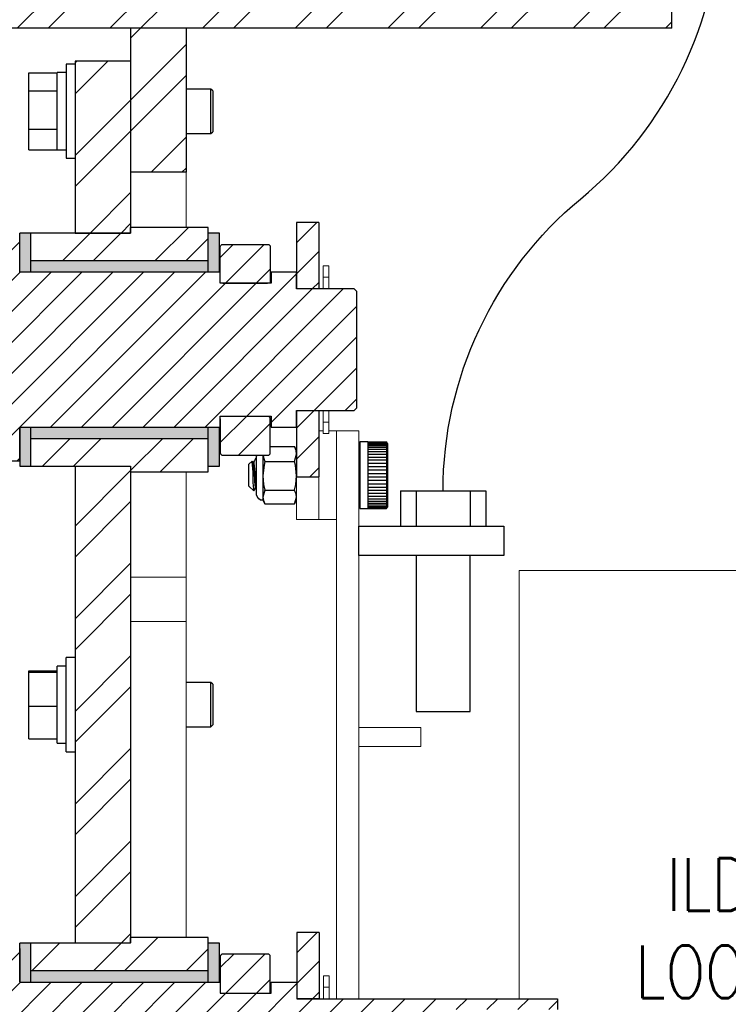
# Model space of a CAD drawing. Header units: millimetres. Extents: x -378 to 2927, y -2262 to 346.
# Tile 4 of 14: x 233 to 435, y -1974 to -1692. Entities that reach past the tile are written whole.
import ezdxf

# ---------------------------------------------------------------- set-up
doc = ezdxf.new("R2010")
doc.units = ezdxf.units.MM
for name, color, linetype in [('S-ANNO-TEXT', 2, 'Continuous'), ('S-SDEL-LW10', 8, 'Continuous'), ('S-SECT-PATT', 1, 'Continuous'), ('S-SECT-STLS', 3, 'Continuous')]:
    doc.layers.add(name, color=color, linetype=linetype)
doc.layers.add('S-SDEL-LW18', color=190, linetype='Continuous', lineweight=18)
doc.styles.add('ROMANS', font='ROMANS.shx', dxfattribs={"width": 0.8})
pattern_1 = [(45, (-29436.683, -3653.281), (-13.258252, 13.258252), []), (45, (-29427.844, -3653.281), (-13.258252, 13.258252), [])]
pattern_2 = [(45, (-29436.6825, -3653.281), (-4.4194174, 4.4194174), [])]

msp = doc.modelspace()

# ---------------------------------------------------------------- hatches: boundary and pattern name
at = {"layer": 'S-SECT-PATT'}
h = msp.add_hatch(dxfattribs=at)
h.set_pattern_fill('ANSI32', color=256, scale=50)
h.set_pattern_definition(pattern_1)
h.paths.add_polyline_path([(612.29, -2017.06), (596.44, -2017.06), (596.44, -2110.4), (602.81, -2110.4), (612.29, -2100.92)])
h.paths.add_polyline_path([(612.29, -1675.42), (602.81, -1665.94), (596.44, -1665.94), (596.44, -1876.31), (612.29, -1876.31)])
h.paths.add_polyline_path([(612.29, -1904.56), (596.44, -1904.56), (596.44, -1918.24), (612.29, -1918.24)])
h.paths.add_polyline_path([(612.29, -1946.55), (596.44, -1946.55), (596.44, -1962.47), (612.29, -1962.47)])
h.paths.add_polyline_path([(494.43, -1694.52), (478.79, -1694.52), (478.58, -1694.72), (478.58, -1878.69), (494.43, -1878.69)])
h.paths.add_polyline_path([(596.44, -1684.97), (562.37, -1684.97), (562.37, -1694.52), (596.44, -1694.52)])
h.paths.add_polyline_path([(494.43, -1902.19), (478.58, -1902.19), (478.58, -1920.61), (494.43, -1920.61)])
h.paths.add_polyline_path([(494.43, -1944.12), (478.58, -1944.12), (478.58, -1964.5), (494.43, -1964.5)])
h.paths.add_polyline_path([(494.43, -2015.03), (478.58, -2015.03), (478.58, -2081.82), (494.43, -2081.82)])
h.paths.add_polyline_path([(596.44, -2081.82), (151.91, -2081.82), (151.91, -2086.63), (156.72, -2091.37), (596.44, -2091.37)])
h.paths.add_polyline_path([(280.13, -2040.57), (264.28, -2040.57), (264.28, -2081.82), (280.13, -2081.82)])
h.paths.add_polyline_path([(264.28, -2040.57), (264.28, -2023.16), (248.36, -2023.16), (248.36, -2071.52), (248.36, -2071.52), (264.28, -2072.33)])
h.paths.add_polyline_path([(221.74, -2031.15, 0.414214), (220.05, -2029.46), (198.03, -2029.46, 0.414214), (196.34, -2031.15), (196.34, -2056.42), (177.31, -2056.42), (177.31, -2069.15), (216.1, -2069.15, 0.414214), (221.74, -2063.51)])
h.paths.add_polyline_path([(164.64, -2056.42), (139.24, -2056.42), (139.24, -2061.23), (147.17, -2069.15), (164.64, -2069.15)])
h.paths.add_polyline_path([(221.74, -1827.95, 0.414214), (220.05, -1826.26), (198.03, -1826.26, 0.414214), (196.34, -1827.95), (196.34, -1853.22), (139.24, -1853.22), (139.24, -1923.12), (196.34, -1923.12), (196.34, -1948.38, 0.414214), (198.03, -1950.08), (220.05, -1950.08, 0.414214), (221.74, -1948.38)])
h.paths.add_polyline_path([(221.74, -1712.83, 0.414214), (216.1, -1707.18), (177.31, -1707.18), (177.31, -1719.92), (196.34, -1719.92), (196.34, -1745.18, 0.414214), (198.03, -1746.88), (220.05, -1746.88, 0.414214), (221.74, -1745.18)])
h.paths.add_polyline_path([(164.64, -1707.18), (147.17, -1707.18), (139.24, -1715.11), (139.24, -1719.92), (164.64, -1719.92)])
h.paths.add_polyline_path([(264.28, -1704), (248.36, -1704), (248.36, -1753.18), (264.28, -1753.18)])
h.paths.add_polyline_path([(280.13, -1694.52), (264.28, -1694.52), (264.28, -1735.77), (280.13, -1735.77)])
h.paths.add_polyline_path([(264.28, -1819.96), (248.36, -1819.96), (248.36, -1956.38), (264.28, -1956.38)])
h.paths.add_polyline_path([(419.24, -1694.52), (419.24, -1684.97), (156.72, -1684.97), (151.91, -1689.71), (151.91, -1694.52), (264.28, -1694.52), (264.28, -1694.52), (280.13, -1694.52)])
h.paths.add_polyline_path([(457.3, -1684.97), (457.3, -1694.52), (478.58, -1694.52), (478.58, -1694.52), (494.43, -1694.52), (524.3, -1694.52), (524.3, -1684.97)])
h = msp.add_hatch(dxfattribs=at)
h.set_pattern_fill('ANSI31', color=256, scale=50)
h.set_pattern_definition(pattern_2)
edge = h.paths.add_edge_path()
edge.add_line((181.51, -1786.57), (179.14, -1790.56))
edge.add_line((179.14, -1790.56), (171.14, -1790.56))
edge.add_line((171.14, -1790.56), (171.14, -1791.31))
edge.add_line((171.14, -1791.31), (158.48, -1791.31))
edge.add_line((158.48, -1791.31), (158.48, -1840.55))
edge.add_line((158.48, -1840.55), (161.66, -1843.74))
edge.add_line((161.66, -1843.74), (183.88, -1843.74))
edge.add_line((183.88, -1843.74), (183.88, -1818.54))
edge.add_arc((187.26, -1818.54), 3.39, 90, 180, ccw=False)
edge.add_line((187.26, -1815.15), (222.96, -1815.15))
edge.add_arc((222.91, -1818.39), 3.24, 0.9187, 89.0806, ccw=False)
edge.add_line((226.14, -1818.34), (232.51, -1818.34))
edge.add_line((232.51, -1818.34), (232.51, -1808.72))
edge.add_line((232.51, -1808.72), (289.95, -1808.72))
edge.add_line((289.95, -1808.72), (289.95, -1805.6))
edge.add_line((289.95, -1805.6), (304.51, -1805.6))
edge.add_line((304.51, -1805.6), (304.51, -1808.72))
edge.add_line((304.51, -1808.72), (311.76, -1808.72))
edge.add_line((311.76, -1808.72), (311.76, -1803.98))
edge.add_line((311.76, -1803.98), (328.28, -1803.98))
edge.add_line((328.28, -1803.98), (329.03, -1803.23))
edge.add_line((329.03, -1803.23), (329.03, -1769.91))
edge.add_line((329.03, -1769.91), (328.28, -1769.16))
edge.add_line((328.28, -1769.16), (311.76, -1769.16))
edge.add_line((311.76, -1769.16), (311.76, -1764.42))
edge.add_line((311.76, -1764.42), (304.51, -1764.42))
edge.add_line((304.51, -1764.42), (304.51, -1767.54))
edge.add_line((304.51, -1767.54), (289.95, -1767.54))
edge.add_line((289.95, -1767.54), (289.95, -1764.42))
edge.add_line((289.95, -1764.42), (232.51, -1764.42))
edge.add_line((232.51, -1764.42), (232.51, -1754.8))
edge.add_line((232.51, -1754.8), (226.14, -1754.8))
edge.add_arc((223.14, -1754.98), 3.01, -93.494, 3.494, ccw=False)
edge.add_line((222.96, -1757.98), (187.26, -1757.98))
edge.add_arc((187.26, -1754.6), 3.39, 180, 270, ccw=False)
edge.add_line((183.88, -1754.6), (183.88, -1729.4))
edge.add_line((183.88, -1729.4), (161.66, -1729.4))
edge.add_line((161.66, -1729.4), (158.48, -1732.58))
edge.add_line((158.48, -1732.58), (158.48, -1781.83))
edge.add_line((158.48, -1781.83), (171.14, -1781.83))
edge.add_line((171.14, -1781.83), (171.14, -1782.57))
edge.add_line((171.14, -1782.57), (179.14, -1782.57))
edge.add_line((179.14, -1782.57), (181.51, -1786.57))
h = msp.add_hatch(dxfattribs=at)
h.set_pattern_fill('ANSI31', color=256, scale=50)
h.set_pattern_definition(pattern_2)
h.paths.add_polyline_path([(304.24, -1757.1, 0.414214), (303.56, -1756.43), (290.62, -1756.43, 0.414214), (289.95, -1757.1), (289.95, -1766.79), (289.95, -1767.54), (304.24, -1767.54), (304.24, -1766.79)])
h.paths.add_polyline_path([(304.24, -1806.35, 0.414214), (303.56, -1805.67), (289.95, -1805.67), (289.95, -1808.72), (289.95, -1816.1, 0.414214), (290.62, -1816.78), (303.56, -1816.78, 0.414214), (304.24, -1816.1)])
h.paths.add_polyline_path([(318.12, -1750.2), (311.76, -1750.2), (311.76, -1764.42), (311.76, -1764.42), (311.76, -1769.16), (318.12, -1769.16)])
h.paths.add_polyline_path([(318.12, -1803.98), (311.76, -1803.98), (311.76, -1808.72), (311.76, -1822.94), (318.12, -1822.94)])
h = msp.add_hatch(dxfattribs=at)
h.set_pattern_fill('ANSI32', color=256, scale=50)
h.set_pattern_definition(pattern_1)
h.paths.add_polyline_path([(286.49, -1753.24), (286.49, -1751.62), (264.28, -1751.62), (264.28, -1753.24), (235.69, -1753.24), (235.69, -1760.36), (235.69, -1761.17), (286.49, -1761.17)])
h.paths.add_polyline_path([(286.49, -1811.97), (235.69, -1811.97), (235.69, -1819.89), (264.28, -1819.89), (264.28, -1821.52), (286.49, -1821.52)])
h = msp.add_hatch(color=256, dxfattribs=at)
h.dxf.hatch_style = 1
h.paths.add_polyline_path([(235.69, -1753.24), (232.51, -1753.24), (232.51, -1764.42), (235.69, -1764.42)])
h.paths.add_polyline_path([(286.49, -1761.17), (235.69, -1761.17), (235.69, -1764.42), (286.49, -1764.42)])
h.paths.add_polyline_path([(289.68, -1753.24), (286.49, -1753.24), (286.49, -1764.42), (289.68, -1764.42)])
h.paths.add_polyline_path([(289.68, -1808.72), (286.49, -1808.72), (286.49, -1819.89), (289.68, -1819.89)])
h.paths.add_polyline_path([(286.49, -1808.72), (235.69, -1808.72), (235.69, -1811.97), (286.49, -1811.97)])
h.paths.add_polyline_path([(235.69, -1808.72), (232.51, -1808.72), (232.51, -1818.34), (232.51, -1819.89), (235.69, -1819.89)])
h = msp.add_hatch(dxfattribs=at)
h.set_pattern_fill('ANSI31', color=256, scale=50)
h.set_pattern_definition(pattern_2)
edge = h.paths.add_edge_path()
edge.add_line((232.51, -1958), (232.51, -1967.62))
edge.add_line((232.51, -1967.62), (289.95, -1967.62))
edge.add_line((289.95, -1967.62), (289.95, -1970.74))
edge.add_line((289.95, -1970.74), (304.51, -1970.74))
edge.add_line((304.51, -1970.74), (304.51, -1967.62))
edge.add_line((304.51, -1967.62), (311.89, -1967.62))
edge.add_line((311.89, -1967.62), (311.89, -1972.36))
edge.add_line((311.89, -1972.36), (386.47, -1972.36))
edge.add_line((386.47, -1972.36), (386.47, -1975.48))
edge.add_line((386.47, -1975.48), (351.52, -1975.48))
edge.add_line((351.52, -1975.48), (351.52, -2004.06))
edge.add_line((351.52, -2004.06), (386.47, -2004.06))
edge.add_line((386.47, -2004.06), (386.47, -2007.18))
edge.add_line((386.47, -2007.18), (311.89, -2007.18))
edge.add_line((311.89, -2007.18), (311.89, -2011.92))
edge.add_line((311.89, -2011.92), (304.51, -2011.92))
edge.add_line((304.51, -2011.92), (304.51, -2008.8))
edge.add_line((304.51, -2008.8), (289.95, -2008.8))
edge.add_line((289.95, -2008.8), (289.95, -2011.92))
edge.add_line((289.95, -2011.92), (232.51, -2011.92))
edge.add_line((232.51, -2011.92), (232.51, -2021.54))
edge.add_line((232.51, -2021.54), (226.14, -2021.54))
edge.add_arc((222.53, -2021.97), 3.64, 6.7985, 83.2009)
edge.add_line((222.96, -2018.35), (187.26, -2018.35))
edge.add_arc((187.26, -2021.74), 3.39, 90, 180)
edge.add_line((183.88, -2021.74), (183.88, -2046.94))
edge.add_line((183.88, -2046.94), (161.66, -2046.94))
edge.add_line((161.66, -2046.94), (158.48, -2043.75))
edge.add_line((158.48, -2043.75), (158.48, -1994.51))
edge.add_line((158.48, -1994.51), (171.14, -1994.51))
edge.add_line((171.14, -1994.51), (171.14, -1993.76))
edge.add_line((171.14, -1993.76), (179.14, -1993.76))
edge.add_line((179.14, -1993.76), (181.51, -1989.77))
edge.add_line((181.51, -1989.77), (179.14, -1985.77))
edge.add_line((179.14, -1985.77), (171.14, -1985.77))
edge.add_line((171.14, -1985.77), (171.14, -1985.03))
edge.add_line((171.14, -1985.03), (158.48, -1985.03))
edge.add_line((158.48, -1985.03), (158.48, -1935.78))
edge.add_line((158.48, -1935.78), (161.66, -1932.6))
edge.add_line((161.66, -1932.6), (183.88, -1932.6))
edge.add_line((183.88, -1932.6), (183.88, -1957.8))
edge.add_arc((187.26, -1957.8), 3.39, 180, 270)
edge.add_line((187.26, -1961.18), (222.96, -1961.18))
edge.add_arc((222.53, -1957.57), 3.64, 276.7991, 353.2015)
edge.add_line((226.14, -1958), (232.51, -1958))
h = msp.add_hatch(dxfattribs=at)
h.set_pattern_fill('ANSI32', color=256, scale=50)
h.set_pattern_definition(pattern_1)
h.paths.add_polyline_path([(286.49, -2015.17), (235.69, -2015.17), (235.69, -2023.09), (264.28, -2023.09), (264.28, -2023.16), (264.28, -2024.72), (286.49, -2024.72), (286.49, -2023.09), (286.49, -2023.09)])
h.paths.add_polyline_path([(286.49, -1956.44), (286.49, -1954.82), (264.28, -1954.82), (264.28, -1956.38), (264.28, -1956.44), (235.69, -1956.44), (235.69, -1963.56), (235.69, -1964.37), (286.49, -1964.37)])
h = msp.add_hatch(dxfattribs=at)
h.set_pattern_fill('ANSI31', color=256, scale=50)
h.set_pattern_definition(pattern_2)
h.paths.add_polyline_path([(304.24, -2009.55), (304.24, -2008.8), (289.95, -2008.8), (289.95, -2011.92), (289.95, -2019.23, 0.414212), (290.62, -2019.91), (303.56, -2019.91, 0.414214), (304.24, -2019.23)])
h.paths.add_polyline_path([(304.24, -1960.24, 0.414214), (303.56, -1959.56), (290.62, -1959.56, 0.414214), (289.95, -1960.24), (289.95, -1969.92), (289.95, -1970.74), (304.24, -1970.74), (304.24, -1969.92)])
h.paths.add_polyline_path([(318.26, -2007.24), (311.89, -2007.24), (311.89, -2011.92), (311.89, -2020.65), (311.89, -2020.65), (311.89, -2020.65), (311.89, -2026.14), (318.26, -2026.14)])
h.paths.add_polyline_path([(318.26, -1953.4), (311.89, -1953.4), (311.89, -1972.29), (318.26, -1972.29)])
h = msp.add_hatch(color=256, dxfattribs=at)
h.dxf.hatch_style = 1
h.paths.add_polyline_path([(235.69, -1956.44), (232.51, -1956.44), (232.51, -1967.62), (235.69, -1967.62)])
h.paths.add_polyline_path([(286.49, -1964.37), (235.69, -1964.37), (235.69, -1967.62), (286.49, -1967.62)])
h.paths.add_polyline_path([(289.68, -1956.44), (286.49, -1956.44), (286.49, -1963.56), (286.49, -1964.37), (286.49, -1964.37), (286.49, -1967.62), (289.68, -1967.62)])
h.paths.add_polyline_path([(289.68, -2011.92), (286.49, -2011.92), (286.49, -2015.17), (286.49, -2023.09), (289.68, -2023.09)])
h.paths.add_polyline_path([(286.49, -2011.92), (235.69, -2011.92), (235.69, -2015.17), (286.49, -2015.17)])
h.paths.add_polyline_path([(235.69, -2011.92), (232.51, -2011.92), (232.51, -2021.54), (232.51, -2023.09), (235.69, -2023.09)])

# ---------------------------------------------------------------- linework, layer by layer
at = {"layer": 'S-SDEL-LW10'}
for p, q in [((345.97, -1827.02), (345.97, -1837.11)), ((361.47, -1827.02), (361.47, -1837.11)), ((345.97, -1845.52), (345.97, -1890.17)), ((361.47, -1890.17), (361.47, -1845.52)), ((345.97, -1890.17), (361.47, -1890.17))]:
    msp.add_line(p, q, dxfattribs=at)
msp.add_lwpolyline([(353.72, -1827.02, -0.22359), (393.05, -1743.46, 0.217707), (433.2, -1660.6), (433.2, -1585.53)], format="xyb", dxfattribs=at)
for points in [[(248.36, -1704.88), (245.85, -1704.88)], [(235.15, -1707.32), (243.28, -1707.32)], [(235.15, -1712.47), (235.15, -1707.32)], [(245.85, -1707.25), (243.28, -1707.25)], [(235.15, -1712.47), (243.28, -1712.47)], [(235.15, -1723.44), (235.15, -1712.47)], [(287.24, -1711.99), (280.13, -1711.99)], [(287.78, -1712.47), (287.24, -1711.99)], [(235.15, -1723.44), (243.28, -1723.44)], [(235.15, -1729.33), (235.15, -1723.44)], [(280.13, -1724.66), (287.24, -1724.66)], [(287.24, -1724.66), (287.78, -1724.19)], [(235.15, -1729.33), (243.28, -1729.33)], [(243.28, -1729.33), (243.28, -1728.45)], [(243.28, -1729.33), (245.85, -1729.33)], [(245.85, -1731.77), (248.36, -1731.77)], [(304.24, -1814.27), (311.22, -1814.27)], [(311.76, -1815.35), (311.22, -1814.27)], [(311.76, -1816.44), (311.62, -1815.42), (311.22, -1814.27)], [(311.22, -1814.27), (311.28, -1814.34)], [(332.15, -1812.98), (329.91, -1812.98)], [(332.15, -1812.98), (337.5, -1812.98)], [(332.15, -1813.05), (337.5, -1813.05)], [(332.15, -1813.32), (337.5, -1813.32)], [(332.15, -1813.59), (337.5, -1813.59)], [(332.15, -1814), (337.5, -1814)], [(332.15, -1814.47), (337.5, -1814.47)], [(337.84, -1813.39), (337.5, -1812.98)], [(337.5, -1812.98), (337.5, -1813.05)], [(337.5, -1813.05), (337.5, -1813.32)], [(337.5, -1813.32), (337.5, -1813.59)], [(337.5, -1813.59), (337.5, -1814)], [(300.04, -1817.73), (299.77, -1818.27), (299.43, -1818.81)], [(300.24, -1817.73), (300.04, -1817.73)], [(300.04, -1817.73), (300.18, -1818.13), (300.24, -1819.15)], [(300.31, -1816.78), (300.31, -1816.91), (300.24, -1817.25)], [(302.21, -1816.78), (302.27, -1817.39), (302.68, -1818.54)], [(311.22, -1818.54), (311.76, -1816.44)], [(329.91, -1816.17), (329.57, -1816.17)], [(332.15, -1815.08), (337.5, -1815.08)], [(332.15, -1815.76), (337.5, -1815.76)], [(332.15, -1816.51), (337.5, -1816.51)], [(332.15, -1817.32), (337.5, -1817.32)], [(299.09, -1818.47), (298.14, -1819.35)], [(298.14, -1819.62), (298.14, -1819.35)], [(299.29, -1818.81), (299.09, -1818.47)], [(299.43, -1818.81), (299.29, -1818.81)], [(302.68, -1818.54), (302.48, -1819.62), (302.14, -1822.67)], [(302.68, -1818.54), (311.22, -1818.54)], [(311.76, -1822.67), (311.49, -1819.62), (311.22, -1818.54)], [(332.15, -1818.13), (337.5, -1818.13)], [(332.15, -1819.08), (337.5, -1819.08)], [(332.15, -1820.03), (337.5, -1820.03)], [(302.14, -1822.67), (302.34, -1825.18), (302.68, -1826.8)], [(311.22, -1826.8), (311.55, -1825.18), (311.76, -1822.67)], [(332.15, -1820.98), (337.5, -1820.98)], [(332.15, -1821.99), (337.5, -1821.99)], [(332.15, -1822.94), (337.5, -1822.94)], [(298.14, -1825.65), (299.57, -1827)], [(299.57, -1827), (299.77, -1826.73), (300.04, -1826.26)], [(300.04, -1826.26), (300.24, -1826.26)], [(332.15, -1823.96), (337.5, -1823.96)], [(332.15, -1824.97), (337.5, -1824.97)], [(332.15, -1825.92), (337.5, -1825.92)], [(302.68, -1826.8), (302.14, -1828.77)], [(302.14, -1828.77), (302.27, -1829.71), (302.68, -1830.73)], [(302.68, -1826.8), (311.22, -1826.8)], [(311.76, -1828.77), (311.62, -1827.89), (311.22, -1826.8)], [(311.22, -1830.73), (311.76, -1828.77)], [(329.57, -1828.83), (329.91, -1828.83)], [(332.15, -1826.8), (337.5, -1826.8)], [(332.15, -1827.68), (337.5, -1827.68)], [(332.15, -1828.5), (337.5, -1828.5)], [(341.49, -1827.02), (341.49, -1837.11)], [(341.49, -1827.02), (365.95, -1827.02), (365.95, -1837.11)], [(302.14, -1829.65), (302.68, -1830.73)], [(302.68, -1830.73), (311.22, -1830.73)], [(311.22, -1830.73), (311.76, -1829.65)], [(332.15, -1829.24), (337.5, -1829.24)], [(332.15, -1829.92), (337.5, -1829.92)], [(332.15, -1830.46), (337.5, -1830.46)], [(332.15, -1831), (337.5, -1831)], [(332.15, -1831.41), (337.5, -1831.41)], [(332.15, -1831.68), (337.5, -1831.68)], [(332.15, -1831.88), (337.5, -1831.88)], [(337.5, -1831), (337.5, -1831.41)], [(337.5, -1831.41), (337.5, -1831.68)], [(337.5, -1832.02), (337.84, -1831.61)], [(337.5, -1831.68), (337.5, -1831.88)], [(337.5, -1831.88), (337.5, -1832.02)], [(329.91, -1832.02), (332.15, -1832.02)], [(332.15, -1832.02), (337.5, -1832.02)], [(332.15, -1832.02), (337.5, -1832.02)], [(248.36, -1874.69), (245.85, -1874.69)], [(235.15, -1878.48), (243.28, -1878.48)], [(235.15, -1878.89), (235.15, -1878.48)], [(235.15, -1878.89), (243.28, -1878.89)], [(235.15, -1888.57), (235.15, -1878.89)], [(245.85, -1877.13), (243.28, -1877.13)], [(287.24, -1881.8), (280.13, -1881.8)], [(287.78, -1882.34), (287.24, -1881.8)], [(235.15, -1897.92), (235.15, -1888.57), (243.28, -1888.57)], [(287.24, -1894.54), (287.24, -1893.79)], [(287.78, -1893.32), (287.78, -1893.99)], [(280.13, -1894.54), (287.24, -1894.54)], [(287.24, -1894.54), (287.78, -1893.99)], [(235.15, -1897.92), (243.28, -1897.92)], [(243.28, -1899.21), (245.85, -1899.21)], [(245.85, -1901.65), (248.36, -1901.65)]]:
    msp.add_lwpolyline(points, dxfattribs=at)
msp.add_lwpolyline([(329.57, -1837.11), (371.1, -1837.11), (371.1, -1845.52), (329.57, -1845.52)], close=True, dxfattribs=at)
for points, knots in [([(245.85, -1704.88), (245.85, -1704.88), (245.85, -1705.29), (245.85, -1705.29), (245.85, -1713.98), (245.85, -1722.67), (245.85, -1731.37), (245.85, -1731.37), (245.85, -1731.77), (245.85, -1731.77)], [0, 0, 0, 0, 1, 1, 1, 2, 2, 2, 3, 3, 3, 3]), ([(243.28, -1728.45), (243.28, -1728.45), (243.28, -1727.44), (243.28, -1727.44), (243.28, -1720.8), (243.28, -1714.16), (243.28, -1707.52), (243.28, -1707.52), (243.28, -1707.25), (243.28, -1707.25)], [0, 0, 0, 0, 1, 1, 1, 2, 2, 2, 3, 3, 3, 3]), ([(287.24, -1724.66), (287.24, -1724.66), (287.24, -1724.52), (287.24, -1724.52), (287.24, -1720.42), (287.24, -1716.31), (287.24, -1712.2), (287.24, -1712.2), (287.24, -1711.99), (287.24, -1711.99)], [0, 0, 0, 0, 1, 1, 1, 2, 2, 2, 3, 3, 3, 3]), ([(287.78, -1712.47), (287.78, -1712.47), (287.78, -1712.54), (287.78, -1712.54), (287.78, -1716.35), (287.78, -1720.17), (287.78, -1723.98), (287.78, -1723.98), (287.78, -1724.19), (287.78, -1724.19)], [0, 0, 0, 0, 1, 1, 1, 2, 2, 2, 3, 3, 3, 3]), ([(329.91, -1812.98), (329.91, -1812.98), (329.91, -1813.19), (329.91, -1813.19), (329.91, -1819.42), (329.91, -1825.65), (329.91, -1831.88), (329.91, -1831.88), (329.91, -1832.02), (329.91, -1832.02)], [0, 0, 0, 0, 1, 1, 1, 2, 2, 2, 3, 3, 3, 3]), ([(332.15, -1812.98), (332.15, -1812.98), (332.15, -1812.98), (332.15, -1812.98), (332.15, -1812.98), (332.15, -1813.05), (332.15, -1813.05), (332.15, -1813.05), (332.15, -1813.32), (332.15, -1813.32), (332.15, -1813.32), (332.15, -1813.59), (332.15, -1813.59), (332.15, -1813.59), (332.15, -1814), (332.15, -1814), (332.15, -1814), (332.15, -1814.07), (332.15, -1814.07), (332.15, -1814.18), (332.15, -1814.29), (332.15, -1814.41), (332.15, -1814.41), (332.15, -1814.47), (332.15, -1814.47), (332.15, -1814.47), (332.15, -1814.54), (332.15, -1814.54), (332.15, -1814.7), (332.15, -1814.86), (332.15, -1815.02), (332.15, -1815.02), (332.15, -1815.08), (332.15, -1815.08), (332.15, -1815.08), (332.15, -1815.15), (332.15, -1815.15), (332.15, -1815.31), (332.15, -1815.47), (332.15, -1815.63), (332.15, -1815.63), (332.15, -1815.76), (332.15, -1815.76), (332.15, -1815.76), (332.15, -1815.83), (332.15, -1815.83), (332.15, -1816.01), (332.15, -1816.19), (332.15, -1816.37), (332.15, -1816.37), (332.15, -1816.51), (332.15, -1816.51), (332.15, -1816.51), (332.15, -1816.57), (332.15, -1816.57), (332.15, -1816.78), (332.15, -1816.98), (332.15, -1817.18), (332.15, -1817.18), (332.15, -1817.32), (332.15, -1817.32), (332.15, -1817.32), (332.15, -1817.39), (332.15, -1817.39), (332.15, -1817.61), (332.15, -1817.84), (332.15, -1818.06), (332.15, -1818.06), (332.15, -1818.13), (332.15, -1818.13), (332.15, -1818.13), (332.15, -1818.27), (332.15, -1818.27), (332.15, -1818.49), (332.15, -1818.72), (332.15, -1818.94), (332.15, -1818.94), (332.15, -1819.08), (332.15, -1819.08), (332.15, -1819.08), (332.15, -1819.15), (332.15, -1819.15), (332.15, -1819.4), (332.15, -1819.64), (332.15, -1819.89), (332.15, -1819.89), (332.15, -1820.03), (332.15, -1820.03), (332.15, -1820.03), (332.15, -1820.16), (332.15, -1820.16), (332.15, -1820.39), (332.15, -1820.62), (332.15, -1820.84), (332.15, -1820.84), (332.15, -1820.98), (332.15, -1820.98), (332.15, -1820.98), (332.15, -1821.11), (332.15, -1821.11), (332.15, -1821.36), (332.15, -1821.61), (332.15, -1821.86), (332.15, -1821.86), (332.15, -1821.99), (332.15, -1821.99), (332.15, -1821.99), (332.15, -1822.13), (332.15, -1822.13), (332.15, -1822.38), (332.15, -1822.62), (332.15, -1822.87), (332.15, -1822.87), (332.15, -1822.94), (332.15, -1822.94), (332.15, -1822.94), (332.15, -1823.08), (332.15, -1823.08), (332.15, -1823.32), (332.15, -1823.57), (332.15, -1823.82), (332.15, -1823.82), (332.15, -1823.96), (332.15, -1823.96), (332.15, -1823.96), (332.15, -1824.09), (332.15, -1824.09), (332.15, -1824.34), (332.15, -1824.59), (332.15, -1824.84), (332.15, -1824.84), (332.15, -1824.97), (332.15, -1824.97), (332.15, -1824.97), (332.15, -1825.04), (332.15, -1825.04), (332.15, -1825.29), (332.15, -1825.54), (332.15, -1825.79), (332.15, -1825.79), (332.15, -1825.92), (332.15, -1825.92), (332.15, -1825.92), (332.15, -1825.99), (332.15, -1825.99), (332.15, -1826.21), (332.15, -1826.44), (332.15, -1826.67), (332.15, -1826.67), (332.15, -1826.8), (332.15, -1826.8), (332.15, -1826.8), (332.15, -1826.94), (332.15, -1826.94), (332.15, -1827.14), (332.15, -1827.34), (332.15, -1827.55), (332.15, -1827.55), (332.15, -1827.68), (332.15, -1827.68), (332.15, -1827.68), (332.15, -1827.75), (332.15, -1827.75), (332.15, -1827.95), (332.15, -1828.16), (332.15, -1828.36), (332.15, -1828.36), (332.15, -1828.5), (332.15, -1828.5), (332.15, -1828.5), (332.15, -1828.56), (332.15, -1828.56), (332.15, -1828.74), (332.15, -1828.92), (332.15, -1829.1), (332.15, -1829.1), (332.15, -1829.24), (332.15, -1829.24), (332.15, -1829.24), (332.15, -1829.31), (332.15, -1829.31), (332.15, -1829.47), (332.15, -1829.62), (332.15, -1829.78), (332.15, -1829.78), (332.15, -1829.92), (332.15, -1829.92), (332.15, -1829.92), (332.15, -1829.99), (332.15, -1829.99), (332.15, -1830.12), (332.15, -1830.26), (332.15, -1830.39), (332.15, -1830.39), (332.15, -1830.46), (332.15, -1830.46), (332.15, -1830.46), (332.15, -1830.53), (332.15, -1830.53), (332.15, -1830.66), (332.15, -1830.8), (332.15, -1830.93), (332.15, -1830.93), (332.15, -1831), (332.15, -1831), (332.15, -1831), (332.15, -1831.41), (332.15, -1831.41), (332.15, -1831.41), (332.15, -1831.68), (332.15, -1831.68), (332.15, -1831.68), (332.15, -1831.88), (332.15, -1831.88), (332.15, -1831.88), (332.15, -1832.02), (332.15, -1832.02)], [0, 0, 0, 0, 1, 1, 1, 2, 2, 2, 3, 3, 3, 4, 4, 4, 5, 5, 5, 6, 6, 6, 7, 7, 7, 8, 8, 8, 9, 9, 9, 10, 10, 10, 11, 11, 11, 12, 12, 12, 13, 13, 13, 14, 14, 14, 15, 15, 15, 16, 16, 16, 17, 17, 17, 18, 18, 18, 19, 19, 19, 20, 20, 20, 21, 21, 21, 22, 22, 22, 23, 23, 23, 24, 24, 24, 25, 25, 25, 26, 26, 26, 27, 27, 27, 28, 28, 28, 29, 29, 29, 30, 30, 30, 31, 31, 31, 32, 32, 32, 33, 33, 33, 34, 34, 34, 35, 35, 35, 36, 36, 36, 37, 37, 37, 38, 38, 38, 39, 39, 39, 40, 40, 40, 41, 41, 41, 42, 42, 42, 43, 43, 43, 44, 44, 44, 45, 45, 45, 46, 46, 46, 47, 47, 47, 48, 48, 48, 49, 49, 49, 50, 50, 50, 51, 51, 51, 52, 52, 52, 53, 53, 53, 54, 54, 54, 55, 55, 55, 56, 56, 56, 57, 57, 57, 58, 58, 58, 59, 59, 59, 60, 60, 60, 61, 61, 61, 62, 62, 62, 63, 63, 63, 64, 64, 64, 65, 65, 65, 66, 66, 66, 67, 67, 67, 68, 68, 68, 69, 69, 69, 70, 70, 70, 71, 71, 71, 72, 72, 72, 72]), ([(337.5, -1814), (337.5, -1814), (337.5, -1814.07), (337.5, -1814.07), (337.5, -1814.18), (337.5, -1814.29), (337.5, -1814.41), (337.5, -1814.41), (337.5, -1814.47), (337.5, -1814.47)], [0, 0, 0, 0, 1, 1, 1, 2, 2, 2, 3, 3, 3, 3]), ([(337.5, -1814.47), (337.5, -1814.47), (337.5, -1814.54), (337.5, -1814.54), (337.5, -1814.7), (337.5, -1814.86), (337.5, -1815.02), (337.5, -1815.02), (337.5, -1815.08), (337.5, -1815.08)], [0, 0, 0, 0, 1, 1, 1, 2, 2, 2, 3, 3, 3, 3]), ([(337.83, -1813.39), (337.83, -1813.39), (337.83, -1813.59), (337.83, -1813.59), (337.83, -1819.55), (337.83, -1825.51), (337.83, -1831.48), (337.83, -1831.48), (337.83, -1831.61), (337.83, -1831.61)], [0, 0, 0, 0, 1, 1, 1, 2, 2, 2, 3, 3, 3, 3]), ([(300.24, -1817.25), (300.24, -1817.25), (300.24, -1817.45), (300.24, -1817.45), (300.24, -1820.82), (300.24, -1824.18), (300.24, -1827.55), (300.24, -1827.55), (300.24, -1827.75), (300.24, -1827.75)], [0, 0, 0, 0, 1, 1, 1, 2, 2, 2, 3, 3, 3, 3]), ([(302.14, -1816.78), (302.14, -1816.78), (302.14, -1816.98), (302.14, -1816.98), (302.14, -1818.56), (302.14, -1820.14), (302.14, -1821.72), (302.14, -1821.72), (302.14, -1822.67), (302.14, -1822.67)], [0, 0, 0, 0, 1, 1, 1, 2, 2, 2, 3, 3, 3, 3]), ([(337.5, -1815.08), (337.5, -1815.08), (337.5, -1815.15), (337.5, -1815.15), (337.5, -1815.31), (337.5, -1815.47), (337.5, -1815.63), (337.5, -1815.63), (337.5, -1815.76), (337.5, -1815.76)], [0, 0, 0, 0, 1, 1, 1, 2, 2, 2, 3, 3, 3, 3]), ([(337.5, -1815.76), (337.5, -1815.76), (337.5, -1815.83), (337.5, -1815.83), (337.5, -1816.01), (337.5, -1816.19), (337.5, -1816.37), (337.5, -1816.37), (337.5, -1816.51), (337.5, -1816.51)], [0, 0, 0, 0, 1, 1, 1, 2, 2, 2, 3, 3, 3, 3]), ([(337.5, -1816.51), (337.5, -1816.51), (337.5, -1816.57), (337.5, -1816.57), (337.5, -1816.78), (337.5, -1816.98), (337.5, -1817.18), (337.5, -1817.18), (337.5, -1817.32), (337.5, -1817.32)], [0, 0, 0, 0, 1, 1, 1, 2, 2, 2, 3, 3, 3, 3]), ([(337.5, -1817.32), (337.5, -1817.32), (337.5, -1817.39), (337.5, -1817.39), (337.5, -1817.61), (337.5, -1817.84), (337.5, -1818.06), (337.5, -1818.06), (337.5, -1818.13), (337.5, -1818.13)], [0, 0, 0, 0, 1, 1, 1, 2, 2, 2, 3, 3, 3, 3]), ([(298.14, -1825.65), (298.14, -1825.65), (298.14, -1825.51), (298.14, -1825.51), (298.14, -1823.75), (298.14, -1821.99), (298.14, -1820.23), (298.14, -1820.23), (298.14, -1819.62), (298.14, -1819.62)], [0, 0, 0, 0, 1, 1, 1, 2, 2, 2, 3, 3, 3, 3]), ([(299.57, -1827), (299.57, -1827), (299.5, -1826.53), (299.5, -1826.53), (299.27, -1823.92), (299.42, -1821.24), (299.09, -1818.61), (299.09, -1818.61), (299.09, -1818.47), (299.09, -1818.47)], [0, 0, 0, 0, 1, 1, 1, 2, 2, 2, 3, 3, 3, 3]), ([(299.29, -1818.81), (299.29, -1818.81), (299.36, -1819.08), (299.36, -1819.08), (299.7, -1821.2), (299.59, -1823.82), (299.97, -1825.99), (299.97, -1825.99), (300.04, -1826.26), (300.04, -1826.26)], [0, 0, 0, 0, 1, 1, 1, 2, 2, 2, 3, 3, 3, 3]), ([(299.43, -1818.81), (299.43, -1818.81), (299.5, -1818.74), (299.5, -1818.74), (299.5, -1818.74), (299.57, -1819.08), (299.57, -1819.08), (299.83, -1821.35), (299.84, -1823.77), (300.18, -1825.99), (300.18, -1825.99), (300.24, -1826.12), (300.24, -1826.12)], [0, 0, 0, 0, 1, 1, 1, 2, 2, 2, 3, 3, 3, 4, 4, 4, 4]), ([(337.5, -1818.13), (337.5, -1818.13), (337.5, -1818.27), (337.5, -1818.27), (337.5, -1818.49), (337.5, -1818.72), (337.5, -1818.94), (337.5, -1818.94), (337.5, -1819.08), (337.5, -1819.08)], [0, 0, 0, 0, 1, 1, 1, 2, 2, 2, 3, 3, 3, 3]), ([(337.5, -1819.08), (337.5, -1819.08), (337.5, -1819.15), (337.5, -1819.15), (337.5, -1819.4), (337.5, -1819.64), (337.5, -1819.89), (337.5, -1819.89), (337.5, -1820.03), (337.5, -1820.03)], [0, 0, 0, 0, 1, 1, 1, 2, 2, 2, 3, 3, 3, 3]), ([(337.5, -1820.03), (337.5, -1820.03), (337.5, -1820.16), (337.5, -1820.16), (337.5, -1820.39), (337.5, -1820.62), (337.5, -1820.84), (337.5, -1820.84), (337.5, -1820.98), (337.5, -1820.98)], [0, 0, 0, 0, 1, 1, 1, 2, 2, 2, 3, 3, 3, 3]), ([(302.14, -1822.67), (302.14, -1822.67), (302.14, -1823.62), (302.14, -1823.62), (302.14, -1825.18), (302.14, -1826.73), (302.14, -1828.29), (302.14, -1828.29), (302.14, -1828.77), (302.14, -1828.77), (302.14, -1828.77), (302.14, -1829.65), (302.14, -1829.65)], [0, 0, 0, 0, 1, 1, 1, 2, 2, 2, 3, 3, 3, 4, 4, 4, 4]), ([(337.5, -1820.98), (337.5, -1820.98), (337.5, -1821.11), (337.5, -1821.11), (337.5, -1821.36), (337.5, -1821.61), (337.5, -1821.86), (337.5, -1821.86), (337.5, -1821.99), (337.5, -1821.99)], [0, 0, 0, 0, 1, 1, 1, 2, 2, 2, 3, 3, 3, 3]), ([(337.5, -1821.99), (337.5, -1821.99), (337.5, -1822.13), (337.5, -1822.13), (337.5, -1822.38), (337.5, -1822.62), (337.5, -1822.87), (337.5, -1822.87), (337.5, -1822.94), (337.5, -1822.94)], [0, 0, 0, 0, 1, 1, 1, 2, 2, 2, 3, 3, 3, 3]), ([(337.5, -1822.94), (337.5, -1822.94), (337.5, -1823.08), (337.5, -1823.08), (337.5, -1823.32), (337.5, -1823.57), (337.5, -1823.82), (337.5, -1823.82), (337.5, -1823.96), (337.5, -1823.96)], [0, 0, 0, 0, 1, 1, 1, 2, 2, 2, 3, 3, 3, 3]), ([(337.5, -1823.96), (337.5, -1823.96), (337.5, -1824.09), (337.5, -1824.09), (337.5, -1824.34), (337.5, -1824.59), (337.5, -1824.84), (337.5, -1824.84), (337.5, -1824.97), (337.5, -1824.97)], [0, 0, 0, 0, 1, 1, 1, 2, 2, 2, 3, 3, 3, 3]), ([(337.5, -1824.97), (337.5, -1824.97), (337.5, -1825.04), (337.5, -1825.04), (337.5, -1825.29), (337.5, -1825.54), (337.5, -1825.79), (337.5, -1825.79), (337.5, -1825.92), (337.5, -1825.92)], [0, 0, 0, 0, 1, 1, 1, 2, 2, 2, 3, 3, 3, 3]), ([(337.5, -1825.92), (337.5, -1825.92), (337.5, -1825.99), (337.5, -1825.99), (337.5, -1826.21), (337.5, -1826.44), (337.5, -1826.67), (337.5, -1826.67), (337.5, -1826.8), (337.5, -1826.8)], [0, 0, 0, 0, 1, 1, 1, 2, 2, 2, 3, 3, 3, 3]), ([(300.24, -1827.75), (300.24, -1827.75), (300.24, -1827.82), (300.24, -1827.82), (300.24, -1827.93), (300.24, -1828.04), (300.24, -1828.16), (300.24, -1828.16), (300.24, -1828.22), (300.24, -1828.22), (300.24, -1828.22), (300.31, -1828.22), (300.31, -1828.22), (300.31, -1828.22), (300.31, -1828.43), (300.31, -1828.43), (300.31, -1828.43), (300.38, -1828.43), (300.38, -1828.43), (300.38, -1828.43), (300.38, -1828.56), (300.38, -1828.56), (300.38, -1828.56), (300.45, -1828.56), (300.45, -1828.56), (300.45, -1828.56), (300.45, -1828.7), (300.45, -1828.7), (300.45, -1828.7), (300.51, -1828.7), (300.51, -1828.7), (300.51, -1828.7), (300.51, -1828.77), (300.51, -1828.77), (300.51, -1828.77), (300.58, -1828.83), (300.58, -1828.83), (300.58, -1828.83), (300.58, -1828.9), (300.58, -1828.9), (300.58, -1828.9), (300.65, -1828.9), (300.65, -1828.9), (300.65, -1828.9), (300.65, -1828.97), (300.65, -1828.97), (300.65, -1828.97), (300.72, -1828.97), (300.72, -1828.97), (300.72, -1828.97), (300.72, -1829.04), (300.72, -1829.04), (300.72, -1829.04), (300.78, -1829.04), (300.78, -1829.04), (300.78, -1829.04), (300.78, -1829.1), (300.78, -1829.1), (300.78, -1829.1), (300.85, -1829.1), (300.85, -1829.1), (300.85, -1829.1), (300.85, -1829.17), (300.85, -1829.17), (300.85, -1829.17), (300.92, -1829.17), (300.92, -1829.17), (300.92, -1829.17), (300.92, -1829.24), (300.92, -1829.24), (300.92, -1829.24), (300.99, -1829.24), (300.99, -1829.24), (300.99, -1829.24), (301.06, -1829.31), (301.06, -1829.31), (301.06, -1829.31), (301.12, -1829.31), (301.12, -1829.31), (301.12, -1829.31), (301.12, -1829.38), (301.12, -1829.38), (301.12, -1829.38), (301.26, -1829.38), (301.26, -1829.38), (301.26, -1829.38), (301.26, -1829.44), (301.26, -1829.44), (301.26, -1829.44), (301.39, -1829.44), (301.39, -1829.44), (301.39, -1829.44), (301.39, -1829.51), (301.39, -1829.51), (301.39, -1829.51), (301.6, -1829.51), (301.6, -1829.51), (301.6, -1829.51), (301.6, -1829.58), (301.6, -1829.58), (301.6, -1829.58), (301.67, -1829.58), (301.67, -1829.58), (301.8, -1829.58), (301.94, -1829.58), (302.07, -1829.58), (302.07, -1829.58), (302.14, -1829.65), (302.14, -1829.65)], [0, 0, 0, 0, 1, 1, 1, 2, 2, 2, 3, 3, 3, 4, 4, 4, 5, 5, 5, 6, 6, 6, 7, 7, 7, 8, 8, 8, 9, 9, 9, 10, 10, 10, 11, 11, 11, 12, 12, 12, 13, 13, 13, 14, 14, 14, 15, 15, 15, 16, 16, 16, 17, 17, 17, 18, 18, 18, 19, 19, 19, 20, 20, 20, 21, 21, 21, 22, 22, 22, 23, 23, 23, 24, 24, 24, 25, 25, 25, 26, 26, 26, 27, 27, 27, 28, 28, 28, 29, 29, 29, 30, 30, 30, 31, 31, 31, 32, 32, 32, 33, 33, 33, 34, 34, 34, 35, 35, 35, 36, 36, 36, 36]), ([(337.5, -1826.8), (337.5, -1826.8), (337.5, -1826.94), (337.5, -1826.94), (337.5, -1827.14), (337.5, -1827.34), (337.5, -1827.55), (337.5, -1827.55), (337.5, -1827.68), (337.5, -1827.68)], [0, 0, 0, 0, 1, 1, 1, 2, 2, 2, 3, 3, 3, 3]), ([(337.5, -1827.68), (337.5, -1827.68), (337.5, -1827.75), (337.5, -1827.75), (337.5, -1827.95), (337.5, -1828.16), (337.5, -1828.36), (337.5, -1828.36), (337.5, -1828.5), (337.5, -1828.5)], [0, 0, 0, 0, 1, 1, 1, 2, 2, 2, 3, 3, 3, 3]), ([(337.5, -1828.5), (337.5, -1828.5), (337.5, -1828.56), (337.5, -1828.56), (337.5, -1828.74), (337.5, -1828.92), (337.5, -1829.1), (337.5, -1829.1), (337.5, -1829.24), (337.5, -1829.24)], [0, 0, 0, 0, 1, 1, 1, 2, 2, 2, 3, 3, 3, 3]), ([(337.5, -1829.24), (337.5, -1829.24), (337.5, -1829.31), (337.5, -1829.31), (337.5, -1829.47), (337.5, -1829.62), (337.5, -1829.78), (337.5, -1829.78), (337.5, -1829.92), (337.5, -1829.92)], [0, 0, 0, 0, 1, 1, 1, 2, 2, 2, 3, 3, 3, 3]), ([(337.5, -1829.92), (337.5, -1829.92), (337.5, -1829.99), (337.5, -1829.99), (337.5, -1830.12), (337.5, -1830.26), (337.5, -1830.39), (337.5, -1830.39), (337.5, -1830.46), (337.5, -1830.46)], [0, 0, 0, 0, 1, 1, 1, 2, 2, 2, 3, 3, 3, 3]), ([(337.5, -1830.46), (337.5, -1830.46), (337.5, -1830.53), (337.5, -1830.53), (337.5, -1830.66), (337.5, -1830.8), (337.5, -1830.93), (337.5, -1830.93), (337.5, -1831), (337.5, -1831)], [0, 0, 0, 0, 1, 1, 1, 2, 2, 2, 3, 3, 3, 3]), ([(245.85, -1901.65), (245.85, -1901.65), (245.85, -1901.38), (245.85, -1901.38), (245.85, -1892.53), (245.85, -1883.68), (245.85, -1874.82), (245.85, -1874.82), (245.85, -1874.69), (245.85, -1874.69)], [0, 0, 0, 0, 1, 1, 1, 2, 2, 2, 3, 3, 3, 3]), ([(243.28, -1899.21), (243.28, -1899.21), (243.28, -1898.94), (243.28, -1898.94), (243.28, -1891.76), (243.28, -1884.58), (243.28, -1877.4), (243.28, -1877.4), (243.28, -1877.13), (243.28, -1877.13)], [0, 0, 0, 0, 1, 1, 1, 2, 2, 2, 3, 3, 3, 3]), ([(287.24, -1893.79), (287.24, -1893.79), (287.24, -1892.91), (287.24, -1892.91), (287.24, -1889.27), (287.24, -1885.64), (287.24, -1882), (287.24, -1882), (287.24, -1881.8), (287.24, -1881.8)], [0, 0, 0, 0, 1, 1, 1, 2, 2, 2, 3, 3, 3, 3]), ([(287.78, -1882.34), (287.78, -1882.34), (287.78, -1882.41), (287.78, -1882.41), (287.78, -1885.77), (287.78, -1889.14), (287.78, -1892.5), (287.78, -1892.5), (287.78, -1893.32), (287.78, -1893.32)], [0, 0, 0, 0, 1, 1, 1, 2, 2, 2, 3, 3, 3, 3])]:
    msp.add_open_spline(points, degree=3, knots=knots, dxfattribs=at)
at = {"layer": 'S-SDEL-LW18'}
for points in [[(280.13, -1735.77), (280.13, -1751.62)], [(320.97, -1762.59), (319.41, -1762.59)], [(319.41, -1765.84), (319.41, -1762.59)], [(320.97, -1765.84), (320.97, -1762.59)], [(320.97, -1765.84), (319.41, -1765.84)], [(319.41, -1765.84), (319.41, -1769.16)], [(320.97, -1765.84), (320.97, -1769.16)], [(319.41, -1803.98), (319.41, -1807.29)], [(320.97, -1803.98), (320.97, -1807.29)], [(319.41, -1807.29), (320.97, -1807.29)], [(319.41, -1810.55), (319.41, -1807.29)], [(320.97, -1810.55), (320.97, -1807.29)], [(319.41, -1809.8), (318.12, -1809.8)], [(319.41, -1810.55), (320.97, -1810.55)], [(323.2, -1809.8), (320.97, -1809.8)], [(329.57, -1809.8), (323.2, -1809.8)], [(311.76, -1822.94), (311.76, -1834.46)], [(318.12, -1822.94), (318.12, -1834.46)], [(323.2, -1972.36), (323.2, -1822.47)], [(329.57, -1972.36), (329.57, -1822.47)], [(311.76, -1834.46), (311.76, -1835.2)], [(318.12, -1834.46), (318.12, -1835.2)], [(318.12, -1835.2), (318.12, -1834.46)], [(311.76, -1835.2), (318.12, -1835.2)], [(318.12, -1835.2), (323.2, -1835.2)], [(478.58, -1878.89), (478.58, -1849.77), (375.51, -1849.77), (375.51, -1972.36)], [(280.13, -1851.73), (264.28, -1851.73)], [(280.13, -1864.39), (264.28, -1864.39)], [(280.13, -1864.39), (280.13, -1954.82)], [(321.1, -1965.79), (319.48, -1965.79)], [(319.48, -1969.04), (319.48, -1965.79)], [(321.1, -1969.04), (321.1, -1965.79)], [(321.1, -1969.04), (319.48, -1969.04)], [(319.48, -1969.04), (319.48, -1972.36)], [(321.1, -1969.04), (321.1, -1972.36)], [(318.26, -1972.29), (318.26, -1972.36)]]:
    msp.add_lwpolyline(points, dxfattribs=at)
msp.add_lwpolyline([(329.57, -1900.15), (347.35, -1900.15), (347.35, -1894.68), (329.57, -1894.68)], close=True, dxfattribs=at)
for points, knots in [([(323.2, -1822.47), (323.2, -1822.47), (323.2, -1820.71), (323.2, -1820.71), (323.2, -1817.5), (323.2, -1814.29), (323.2, -1811.09), (323.2, -1811.09), (323.2, -1809.8), (323.2, -1809.8)], [0, 0, 0, 0, 1, 1, 1, 2, 2, 2, 3, 3, 3, 3]), ([(329.57, -1822.47), (329.57, -1822.47), (329.57, -1820.71), (329.57, -1820.71), (329.57, -1817.5), (329.57, -1814.29), (329.57, -1811.09), (329.57, -1811.09), (329.57, -1809.8), (329.57, -1809.8)], [0, 0, 0, 0, 1, 1, 1, 2, 2, 2, 3, 3, 3, 3]), ([(280.13, -1821.52), (280.13, -1821.52), (280.13, -1851.73), (280.13, -1851.73), (280.13, -1851.73), (280.13, -1851.93), (280.13, -1851.93), (280.13, -1856.04), (280.13, -1860.15), (280.13, -1864.26), (280.13, -1864.26), (280.13, -1864.39), (280.13, -1864.39)], [0, 0, 0, 0, 1, 1, 1, 2, 2, 2, 3, 3, 3, 4, 4, 4, 4])]:
    msp.add_open_spline(points, degree=3, knots=knots, dxfattribs=at)
at = {"layer": 'S-SECT-STLS'}
msp.add_line((419.24, -1694.52), (419.24, -1684.97), dxfattribs=at)
for points in [[(419.24, -1694.52), (151.91, -1694.52)], [(280.13, -1694.52), (264.28, -1694.52)], [(264.28, -1694.52), (264.28, -1753.18)], [(280.13, -1694.52), (280.13, -1735.77)], [(264.28, -1704), (248.36, -1704)], [(248.36, -1704), (248.36, -1753.18)], [(280.13, -1735.77), (264.28, -1735.77)], [(318.12, -1750.2), (311.76, -1750.2), (311.76, -1769.09)], [(318.12, -1750.2), (318.12, -1769.16)], [(286.49, -1751.62), (264.28, -1751.62)], [(264.28, -1753.24), (264.28, -1751.62)], [(286.49, -1753.24), (286.49, -1751.62)], [(226.14, -1818.34), (232.51, -1818.34), (232.51, -1808.72), (289.95, -1808.72), (289.95, -1805.6), (304.51, -1805.6), (304.51, -1808.72), (311.76, -1808.72), (311.76, -1803.98), (328.28, -1803.98), (329.03, -1803.23), (329.03, -1769.91), (328.28, -1769.16), (311.76, -1769.16), (311.76, -1764.42), (304.51, -1764.42), (304.51, -1767.54), (289.95, -1767.54), (289.95, -1764.42), (232.51, -1764.42), (232.51, -1754.8)], [(235.69, -1753.24), (232.51, -1753.24)], [(232.51, -1764.35), (232.51, -1753.24)], [(235.69, -1764.35), (235.69, -1753.24)], [(264.28, -1753.24), (235.69, -1753.24)], [(235.69, -1760.36), (235.69, -1753.24)], [(248.36, -1753.18), (264.28, -1753.18)], [(248.36, -1753.18), (248.36, -1753.24)], [(289.68, -1753.24), (286.49, -1753.24)], [(286.49, -1764.42), (286.49, -1753.24)], [(289.68, -1764.35), (289.68, -1753.24)], [(286.49, -1761.17), (235.69, -1761.17)], [(235.69, -1764.35), (235.69, -1761.17)], [(285.68, -1761.17), (236.51, -1761.17)], [(235.69, -1764.35), (235.69, -1764.42)], [(235.69, -1764.35), (235.69, -1764.42)], [(289.68, -1764.35), (289.68, -1764.42)], [(290.62, -1767.54), (303.49, -1767.54)], [(311.76, -1804.04), (311.76, -1822.94)], [(318.12, -1803.98), (318.12, -1822.94)], [(232.51, -1808.78), (232.51, -1819.89), (264.28, -1819.89), (264.28, -1956.38)], [(235.69, -1819.89), (235.69, -1808.72)], [(264.28, -1821.52), (286.49, -1821.52), (286.49, -1808.72)], [(289.68, -1808.72), (289.68, -1808.78)], [(289.68, -1819.89), (289.68, -1808.78)], [(235.69, -1811.97), (286.49, -1811.97)], [(236.51, -1811.97), (285.68, -1811.97)], [(248.36, -1819.89), (248.36, -1819.96)], [(248.36, -1819.96), (248.36, -1956.38)], [(286.49, -1819.89), (289.68, -1819.89)], [(311.76, -1822.94), (318.12, -1822.94)], [(286.49, -1954.82), (264.28, -1954.82)], [(264.28, -1956.44), (264.28, -1954.82)], [(286.49, -1963.56), (286.49, -1954.82)], [(318.26, -1953.4), (311.89, -1953.4)], [(311.89, -1953.4), (311.89, -1972.29)], [(318.26, -1953.4), (318.26, -1972.29)], [(235.69, -1956.44), (232.51, -1956.44)], [(232.51, -1967.55), (232.51, -1956.44)], [(232.51, -1958), (232.51, -1967.62), (289.95, -1967.62), (289.95, -1970.74), (304.51, -1970.74), (304.51, -1967.62), (311.89, -1967.62), (311.89, -1972.36), (386.47, -1972.36), (386.47, -1975.48)], [(235.69, -1967.55), (235.69, -1956.44)], [(264.28, -1956.44), (235.69, -1956.44)], [(235.69, -1963.56), (235.69, -1956.44)], [(248.36, -1956.38), (264.28, -1956.38)], [(248.36, -1956.38), (248.36, -1956.44)], [(289.68, -1956.44), (286.49, -1956.44)], [(286.49, -1967.55), (286.49, -1956.44)], [(289.68, -1967.55), (289.68, -1956.44)], [(286.49, -1964.37), (235.69, -1964.37)], [(235.69, -1967.55), (235.69, -1964.37)], [(285.68, -1964.37), (236.51, -1964.37)], [(286.49, -1967.55), (286.49, -1964.37)], [(235.69, -1967.55), (235.69, -1967.62)], [(286.49, -1967.55), (286.49, -1967.62)], [(289.68, -1967.55), (289.68, -1967.62)], [(311.89, -1972.29), (318.26, -1972.29)]]:
    msp.add_lwpolyline(points, dxfattribs=at)
for points in [[(289.95, -1766.79), (289.95, -1757.1, -0.414214), (290.62, -1756.43), (303.56, -1756.43, -0.414214), (304.24, -1757.1), (304.24, -1766.79), (304.24, -1767.54)], [(289.95, -1806.41), (289.95, -1816.1, 0.414214), (290.62, -1816.78), (303.56, -1816.78, 0.414214), (304.24, -1816.1), (304.24, -1806.35, 0.414214), (303.56, -1805.67), (289.95, -1805.67)], [(304.24, -1970.74), (304.24, -1969.92), (304.24, -1960.24, 0.414214), (303.56, -1959.56), (290.62, -1959.56, 0.414214), (289.95, -1960.24), (289.95, -1969.92)]]:
    msp.add_lwpolyline(points, format="xyb", dxfattribs=at)

# ---------------------------------------------------------------- texts
at = {"layer": 'S-ANNO-TEXT', "insert": (429.55, -1932.15), "char_height": 15, "attachment_point": 2, "style": 'ROMANS'}
msp.add_mtext('\\A1;ILD\\PLOCK', dxfattribs=at)

doc.saveas('drawing.dxf')
